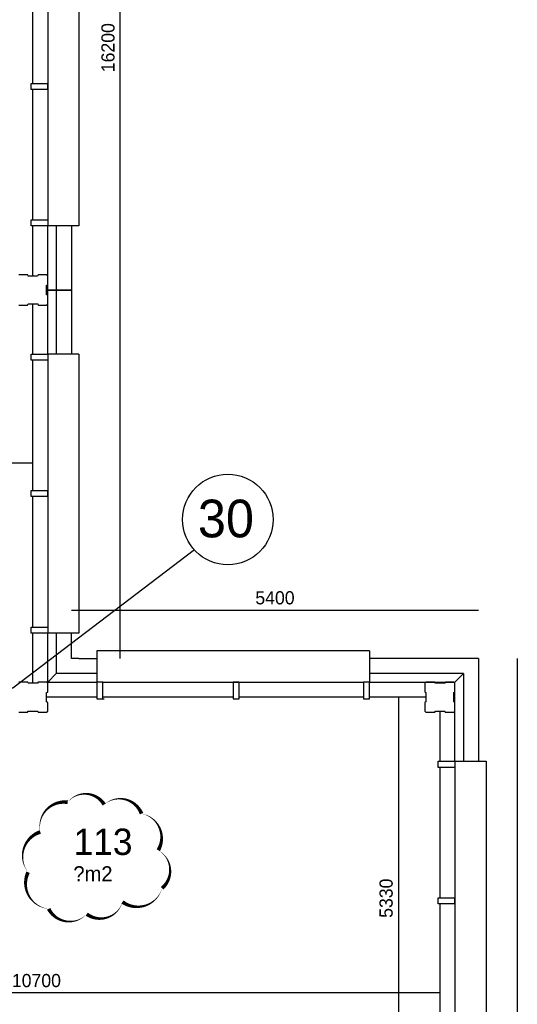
# Model space of a CAD drawing. Extents: x 126249 to 198477, y 373 to 102273.
# Tile 32 of 54: x 191877 to 198477, y 29701 to 42758. Entities that reach past the tile are written whole.
import ezdxf

# ---------------------------------------------------------------- set-up
doc = ezdxf.new("R2010")
doc.units = 0
doc.header["$MEASUREMENT"] = 0
doc.header["$PDMODE"] = 35
doc.header["$PDSIZE"] = -0.5
doc.layers.get('0').update_dxf_attribs({"linetype": 'CONTINUOUS'})
doc.layers.get('DEFPOINTS').update_dxf_attribs({"linetype": 'CONTINUOUS'})
for name, color, linetype in [('AL21----_BUITENWAND', 252, 'CONTINUOUS'), ('AL22----_BINNENWAND', 252, 'CONTINUOUS'), ('AL31----_BUITENKOZIJN', 252, 'CONTINUOUS'), ('AM$1A---_MAATVOERING', 252, 'CONTINUOUS'), ('Betonpalen', 252, 'CONTINUOUS'), ('COMPARTIMENTERING', 252, 'CONTINUOUS'), ('LAYER01', 252, 'CONTINUOUS'), ('M2', 252, 'CONTINUOUS'), ('OMPARTIMENTERING', 252, 'CONTINUOUS'), ('UNUSEDHATCH', 252, 'CONTINUOUS')]:
    doc.layers.add(name, color=color, linetype=linetype)
doc.styles.add('B-01', font='b-gbp')
doc.dimstyles.new('BBA_STAND', dxfattribs={"dimtxt": 175, "dimasz": 1, "dimexe": 1, "dimexo": 0.001, "dimgap": 75, "dimtad": 1, "dimdec": 0, "dimzin": 0, "dimdsep": 46, "dimtxsty": 'B-01', "dimblk": 'NONE', "dimblk1": 'NONE', "dimblk2": 'PIJL1', "dimcen": 1, "dimse1": 1, "dimse2": 1, "dimclrd": 256, "dimclre": 1, "dimclrt": 256, "dimadec": 0, "dimazin": 0, "dimtfac": 1, "dimtdec": 0, "dimtmove": 0, "dimatfit": 0, "dimldrblk": 'PIJL1', "dimfxl": 1, "dimtolj": 1, "dimtzin": 0, "dimarcsym": 0})

# ---------------------------------------------------------------- blocks, each defined once
blk = doc.blocks.new('*D14')
at = {"layer": 'AM$1A---_MAATVOERING', "lineweight": -2, "transparency": 16777216}
blk.add_line((198477, 34287), (198477, 11660), dxfattribs=at)
at = {"layer": 'DEFPOINTS', "color": 0, "transparency": 16777216}
for p in [(197963, 34287), (197963, 11660), (198477, 11660)]:
    blk.add_point(p, dxfattribs=at)
at = {"layer": 'AM$1A---_MAATVOERING', "transparency": 16777216, "insert": (198315, 22973), "char_height": 175, "attachment_point": 5, "rotation": 90, "style": 'B-01'}
blk.add_mtext('\\A1;22628', dxfattribs=at)
blk = doc.blocks.new('_None')
blk = doc.blocks.new('PIJL1')
at = {"color": 1, "linetype": 'ByBlock'}
blk.add_line((0, 83), (0, -83), dxfattribs=at)
blk.add_solid([(-100, 17), (-100, -17), (0, 0)], dxfattribs=at)
blk = doc.blocks.new('*D15')
at = {"layer": 'AM$1A---_MAATVOERING', "lineweight": -2, "transparency": 16777216}
blk.add_line((192563, 34928), (197963, 34928), dxfattribs=at)
at = {"layer": 'DEFPOINTS', "color": 0, "transparency": 16777216}
for p in [(197963, 34928), (192563, 34287), (197963, 34287)]:
    blk.add_point(p, dxfattribs=at)
at = {"layer": 'AM$1A---_MAATVOERING', "transparency": 16777216, "insert": (195263, 35091), "char_height": 175, "attachment_point": 5, "style": 'B-01'}
blk.add_mtext('\\A1;5400', dxfattribs=at)
blk = doc.blocks.new('*D16')
at = {"layer": 'AM$1A---_MAATVOERING', "lineweight": -2, "transparency": 16777216}
blk.add_line((193211, 34287), (193211, 50487), dxfattribs=at)
at = {"layer": 'DEFPOINTS', "color": 0, "transparency": 16777216}
for p in [(192563, 50487), (193211, 50487), (192563, 34287)]:
    blk.add_point(p, dxfattribs=at)
at = {"layer": 'AM$1A---_MAATVOERING', "transparency": 16777216, "insert": (193049, 42387), "char_height": 175, "attachment_point": 5, "rotation": 90, "style": 'B-01'}
blk.add_mtext('\\A1;16200', dxfattribs=at)
blk = doc.blocks.new('*D76')
at = {"layer": 'AM$1A---_MAATVOERING', "lineweight": -2, "transparency": 16777216}
blk.add_line((186749, 36881), (192046, 36881), dxfattribs=at)
at = {"layer": 'DEFPOINTS', "color": 0, "transparency": 16777216}
for p in [(186749, 40907), (192046, 38656), (192046, 36881)]:
    blk.add_point(p, dxfattribs=at)
at = {"layer": 'AM$1A---_MAATVOERING', "transparency": 16777216, "insert": (189397, 37044), "char_height": 175, "attachment_point": 5, "style": 'B-01'}
blk.add_mtext('\\A1;5297', dxfattribs=at)
blk = doc.blocks.new('*D77')
at = {"layer": 'AM$1A---_MAATVOERING', "lineweight": -2, "transparency": 16777216}
blk.add_line((197449, 29852), (186749, 29852), dxfattribs=at)
at = {"layer": 'DEFPOINTS', "color": 0, "transparency": 16777216}
for p in [(186749, 33256), (197449, 33256), (186749, 29852)]:
    blk.add_point(p, dxfattribs=at)
at = {"layer": 'AM$1A---_MAATVOERING', "transparency": 16777216, "insert": (192099, 30015), "char_height": 175, "attachment_point": 5, "style": 'B-01'}
blk.add_mtext('\\A1;10700', dxfattribs=at)
blk = doc.blocks.new('*D78')
at = {"layer": 'AM$1A---_MAATVOERING', "lineweight": -2, "transparency": 16777216}
blk.add_line((196900, 33773), (196900, 28443), dxfattribs=at)
at = {"layer": 'DEFPOINTS', "color": 0, "transparency": 16777216}
for p in [(196891, 33773), (196894, 28443), (196900, 28443)]:
    blk.add_point(p, dxfattribs=at)
at = {"layer": 'AM$1A---_MAATVOERING', "transparency": 16777216, "insert": (196738, 31108), "char_height": 175, "attachment_point": 5, "rotation": 90, "style": 'B-01'}
blk.add_mtext('\\A1;5330', dxfattribs=at)

msp = doc.modelspace()

# ---------------------------------------------------------------- linework, layer by layer
at = {"layer": 'AL21----_BUITENWAND'}
for points in [[(192048.8, 40023.5), (192048.8, 39358.5)], [(192248.8, 39173.5), (192248.8, 40023.5)], [(192362.8, 40023.5), (192362.8, 39173.5)], [(192562.8, 40023.5), (192562.8, 39173.5)], [(192248.8, 39173.5), (192362.8, 39173.5)], [(192362.8, 39173.5), (192248.8, 39173.5)], [(192248.8, 38323.5), (192248.8, 39173.5)], [(192362.8, 39173.5), (192562.8, 39173.5)], [(192562.8, 39173.5), (192362.8, 39173.5)], [(192362.8, 39173.5), (192362.8, 38323.5)], [(192562.8, 39173.5), (192562.8, 38323.5)], [(192046, 38988.5), (192046, 38323.5)], [(192046, 34623.5), (192046, 33958.5)], [(192248.8, 33973.5), (192248.8, 34623.5)], [(192362.8, 34623.5), (192362.8, 34087.5)], [(192562.8, 34287.5), (192562.8, 34623.5)], [(192662.8, 34287.5), (192562.8, 34287.5)], [(192662.8, 34287.5), (192898.8, 34287.5)], [(197962.8, 34287.5), (196518.8, 34287.5)], [(197962.8, 34287.4), (197962.8, 32923.5)], [(192362.8, 34087.5), (192248.8, 33973.5)], [(192362.8, 34087.5), (192248.8, 33973.5)], [(192898.8, 34087.5), (192362.8, 34087.5)], [(197762.8, 34087.5), (196518.8, 34087.5)], [(197648.8, 33973.5), (197762.8, 34087.5)], [(197648.8, 33973.4), (197762.8, 34087.4)], [(197762.8, 34087.4), (197762.8, 32923.5)], [(192248.8, 33973.5), (192898.8, 33973.5)], [(196518.8, 33973.5), (197648.8, 33973.5)], [(197648.8, 32923.5), (197648.8, 33973.4)], [(192898.8, 33773.5), (192233.9, 33773.5)], [(197263.9, 33773.5), (196518.8, 33773.5)], [(197448.8, 33588.5), (197448.8, 32923.5)]]:
    msp.add_lwpolyline(points, dxfattribs=at)
at = {"layer": 'AL22----_BINNENWAND'}
msp.add_lwpolyline([(192898.8, 33753.5), (192998.8, 33753.5)], dxfattribs=at)
at = {"layer": 'AL31----_BUITENKOZIJN'}
for p, q in [((192248.8, 43643.5), (192248.8, 40103.5)), ((192248.8, 38243.5), (192248.8, 34703.5)), ((192978.8, 33973.5), (196438.8, 33973.5)), ((197648.8, 32843.5), (197648.8, 29303.5))]:
    msp.add_line(p, q, dxfattribs=at)
for points in [[(192048.8, 43643.5), (192048.8, 41913.5)], [(192662.8, 43723.5), (192662.8, 40023.5)], [(192028.8, 41913.5), (192248.8, 41913.5)], [(192028.8, 41833.5), (192028.8, 41913.5)], [(192248.8, 41833.5), (192248.8, 41913.5)], [(192248.8, 41913.5), (192248.8, 41833.5)], [(192248.8, 41833.5), (192028.8, 41833.5)], [(192048.8, 41833.5), (192048.8, 40103.5)], [(192028.8, 40103.5), (192248.8, 40103.5)], [(192028.8, 40023.5), (192028.8, 40103.5)], [(192248.8, 40103.5), (192248.8, 40023.5)], [(192248.8, 40023.5), (192028.8, 40023.5)], [(192662.8, 40023.5), (192248.8, 40023.5)], [(192028.8, 38323.5), (192248.8, 38323.5)], [(192028.8, 38243.5), (192028.8, 38323.5)], [(192248.8, 38323.5), (192248.8, 38243.5)], [(192662.8, 38323.5), (192248.8, 38323.5)], [(192662.8, 38323.5), (192662.8, 34623.5)], [(192248.8, 38243.5), (192028.8, 38243.5)], [(192046, 38243.5), (192046, 36513.5)], [(192028.8, 36513.5), (192248.8, 36513.5)], [(192028.8, 36433.5), (192028.8, 36513.5)], [(192248.8, 36433.5), (192028.8, 36433.5)], [(192046, 36433.5), (192046, 34703.5)], [(192248.8, 36433.5), (192248.8, 36513.5)], [(192248.8, 36513.5), (192248.8, 36433.5)], [(192028.8, 34703.5), (192248.8, 34703.5)], [(192028.8, 34703.5), (192248.8, 34703.5)], [(192028.8, 34623.5), (192028.8, 34703.5)], [(192028.8, 34623.5), (192028.8, 34703.5)], [(192248.8, 34703.5), (192248.8, 34623.5)], [(192248.8, 34703.5), (192248.8, 34623.5)], [(192662.8, 34623.5), (192248.8, 34623.5)], [(196518.8, 34387.5), (192898.8, 34387.5)], [(192898.8, 34387.5), (192898.8, 33973.5)], [(196518.8, 34387.5), (196518.8, 33973.5)], [(192978.8, 33973.5), (192898.8, 33973.5)], [(192898.8, 33973.5), (192898.8, 33753.5)], [(192978.8, 33753.5), (192978.8, 33973.5)], [(194708.8, 33973.5), (194788.8, 33973.5)], [(194788.8, 33973.5), (194708.8, 33973.5)], [(194708.8, 33973.5), (194708.8, 33753.5)], [(194788.8, 33753.5), (194788.8, 33973.5)], [(196518.8, 33973.5), (196438.8, 33973.5)], [(196438.8, 33973.5), (196438.8, 33753.5)], [(196518.8, 33753.5), (196518.8, 33973.5)], [(192898.8, 33753.5), (192978.8, 33753.5)], [(194708.8, 33773.5), (192978.8, 33773.5)], [(194708.8, 33753.5), (194788.8, 33753.5)], [(196438.9, 33773.5), (194788.8, 33773.5)], [(196438.8, 33753.5), (196518.8, 33753.5)], [(197428.8, 32923.5), (197648.8, 32923.5)], [(197428.8, 32843.5), (197428.8, 32923.5)], [(197648.8, 32923.5), (198062.8, 32923.5), (198062.8, 29223.5), (197962.8, 29223.5)], [(197648.8, 32923.5), (197648.8, 32843.5)], [(198062.8, 32923.5), (198062.8, 29223.5)], [(198062.8, 32923.5), (198062.8, 29223.5)], [(197648.8, 32843.5), (197428.8, 32843.5)], [(197448.8, 32843.5), (197448.8, 31113.5)], [(197428.8, 31113.5), (197648.8, 31113.5)], [(197428.8, 31033.5), (197428.8, 31113.5)], [(197648.8, 31033.5), (197648.8, 31113.5)], [(197648.8, 31113.5), (197648.8, 31033.5)], [(197648.8, 31033.5), (197428.8, 31033.5)], [(197448.8, 31033.5), (197448.8, 29303.5)]]:
    msp.add_lwpolyline(points, dxfattribs=at)
msp.add_lwpolyline([(192248.8, 34703.5), (192248.8, 34623.5), (192028.8, 34623.5), (192028.8, 34703.5)], close=True, dxfattribs=at)
at = {"layer": 'Betonpalen'}
for points in [[(191984.9, 39373.5), (191863.9, 39373.5)], [(191989.9, 39358.5), (191984.9, 39373.5)], [(192114.9, 39358.5), (191989.9, 39358.5)], [(192122.9, 39373.5), (192114.9, 39358.5)], [(192233.9, 39373.5), (192122.9, 39373.5)], [(192248.9, 39358.5), (192233.9, 39373.5)], [(192248.9, 39241.5), (192248.9, 39358.5)], [(192233.9, 39236.5), (192248.9, 39241.5)], [(192233.9, 39111.5), (192233.9, 39236.5)], [(192248.9, 39103.5), (192233.9, 39111.5)], [(192248.9, 38988.5), (192248.9, 39103.5)], [(191863.9, 38973.5), (191982.9, 38973.5)], [(191982.9, 38973.5), (191990.9, 38988.5)], [(191990.9, 38988.5), (192115.9, 38988.5)], [(192115.9, 38988.5), (192120.9, 38973.5)], [(192120.9, 38973.5), (192233.9, 38973.5)], [(192233.9, 38973.5), (192248.9, 38988.5)], [(191984.9, 33973.5), (191863.9, 33973.5)], [(191989.9, 33958.5), (191984.9, 33973.5)], [(192114.9, 33958.5), (191989.9, 33958.5)], [(192122.9, 33973.5), (192114.9, 33958.5)], [(192233.9, 33973.5), (192122.9, 33973.5)], [(192248.9, 33958.5), (192233.9, 33973.5)], [(192248.9, 33841.5), (192248.9, 33958.5)], [(197263.9, 33973.5), (197248.9, 33958.5)], [(197248.9, 33958.5), (197248.9, 33843.5)], [(197384.9, 33973.5), (197263.9, 33973.5)], [(197389.9, 33958.5), (197384.9, 33973.5)], [(197514.9, 33958.5), (197389.9, 33958.5)], [(197522.9, 33973.5), (197514.9, 33958.5)], [(197633.9, 33973.5), (197522.9, 33973.5)], [(197648.9, 33958.5), (197633.9, 33973.5)], [(197648.9, 33841.5), (197648.9, 33958.5)], [(192233.9, 33836.5), (192248.9, 33841.5)], [(192233.9, 33711.5), (192233.9, 33836.5)], [(197248.9, 33843.5), (197263.9, 33835.5)], [(197263.9, 33835.5), (197263.9, 33710.5)], [(197633.9, 33836.5), (197648.9, 33841.5)], [(197633.9, 33711.5), (197633.9, 33836.5)], [(192248.9, 33703.5), (192233.9, 33711.5)], [(192248.9, 33588.5), (192248.9, 33703.5)], [(197263.9, 33710.5), (197248.9, 33705.5)], [(197248.9, 33705.5), (197248.9, 33588.5)], [(197648.9, 33703.5), (197633.9, 33711.5)], [(197648.9, 33588.5), (197648.9, 33703.5)], [(191863.9, 33573.5), (191982.9, 33573.5)], [(191982.9, 33573.5), (191990.9, 33588.5)], [(191990.9, 33588.5), (192115.9, 33588.5)], [(192115.9, 33588.5), (192120.9, 33573.5)], [(192120.9, 33573.5), (192233.9, 33573.5)], [(192233.9, 33573.5), (192248.9, 33588.5)], [(197248.9, 33588.5), (197263.9, 33573.5)], [(197263.9, 33573.5), (197382.9, 33573.5)], [(197382.9, 33573.5), (197390.9, 33588.5)], [(197390.9, 33588.5), (197515.9, 33588.5)], [(197515.9, 33588.5), (197520.9, 33573.5)], [(197520.9, 33573.5), (197633.9, 33573.5)], [(197633.9, 33573.5), (197648.9, 33588.5)]]:
    msp.add_lwpolyline(points, dxfattribs=at)
at = {"layer": 'COMPARTIMENTERING'}
msp.add_circle((194638.3, 36130), 600, dxfattribs=at)
at = {"layer": 'OMPARTIMENTERING', "ltscale": 800}
msp.add_lwpolyline([(186822.5, 36273.5), (186822.5, 33897.3), (191787.8, 33897.3), (194197.9, 35732)], dxfattribs=at)
at = {"layer": 'UNUSEDHATCH'}
msp.add_lwpolyline([(192998.2, 32350.3, 0, 50, -0.5205671), (193493, 32229.2, 0, 50, -0.5205671), (193715.1, 31744.7, 0, 50, -0.5205671), (193765.6, 31240.1, 0, 50, -0.5205671), (193240.5, 31058.4, 0, 50, -0.5205671), (192766, 30896.9, 0, 50, -0.5205671), (192261.1, 30967.6, 0, 50, -0.5205671), (191988.5, 31452, 0, 50, -0.5205671), (192150.1, 31987, 0, 50, -0.5205671), (192513.6, 32380.6, 0, 50, -0.5205671)], format="xyseb", close=True, dxfattribs=at)

# ---------------------------------------------------------------- texts
at = {"layer": 'LAYER01', "style": 'B-01'}
for s, height, p in [('30', 500, (194240.7, 35893.4)), ('113', 350, (192592.2, 31681.5))]:
    msp.add_text(s, height=height, rotation=0, dxfattribs=at).set_placement(p)
at = {"layer": 'M2', "insert": (192514.2, 31532.3), "char_height": 200, "width": 1805, "attachment_point": 1, "style": 'B-01'}
msp.add_mtext(' ?m2', dxfattribs=at)

# ---------------------------------------------------------------- dimensions: what is measured, and where the dimension line sits
at = {"layer": 'AM$1A---_MAATVOERING'}
for base, p1, p2, picture, middle in [((193211.2, 50487.5), (192562.8, 34287.5), (192562.8, 50487.5), '*D16', (193048.7, 42387.5)), ((198477.2, 11659.5), (197962.8, 34287.4), (197962.8, 11659.5), '*D14', (198314.7, 22973.5)), ((196900.4, 28443.3), (196891.4, 33773.5), (196893.5, 28443.3), '*D78', (196737.9, 31108.4))]:
    dim = msp.add_linear_dim(base=base, p1=p1, p2=p2, angle=270, dimstyle='BBA_STAND', dxfattribs=at)
    dim.commit()
    dim.dimension.update_dxf_attribs({"geometry": picture, "text_midpoint": middle})
for base, p1, p2, picture, middle in [((192046, 36881.5), (186748.9, 40907.5), (192046, 38656), '*D76', (189397.4, 37044)), ((197962.8, 34928.2), (192562.8, 34287.5), (197962.8, 34287.4), '*D15', (195262.8, 35090.7)), ((186748.9, 29852.5), (197448.8, 33256), (186748.9, 33256), '*D77', (192098.9, 30015))]:
    dim = msp.add_linear_dim(base=base, p1=p1, p2=p2, dimstyle='BBA_STAND', dxfattribs=at)
    dim.commit()
    dim.dimension.update_dxf_attribs({"geometry": picture, "text_midpoint": middle})

doc.saveas('drawing.dxf')
